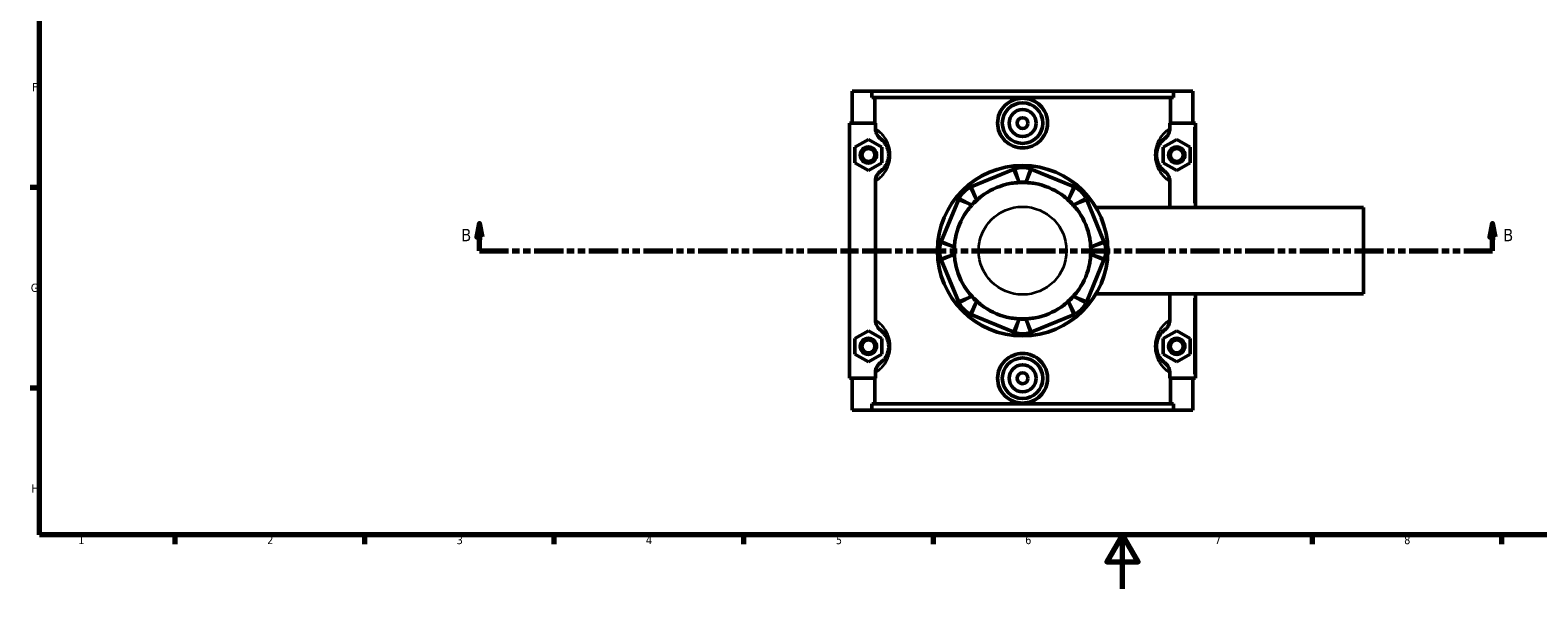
# Model space of a CAD drawing. Header units: millimetres. Extents: x 0 to 898, y -421 to 956.
# Tile 2 of 7: x 17 to 574, y 0 to 207. Entities that reach past the tile are written whole.
import ezdxf

# ---------------------------------------------------------------- set-up
doc = ezdxf.new("R2010")
doc.units = ezdxf.units.MM
doc.linetypes.add('DOUBLE_DASH_CHAIN', pattern=[1.2403, 0.6614, -0.0827, 0.1654, -0.0827, 0.1654, -0.0827])
for name, color, linetype, lineweight in [('Border (ANSI)', 7, 'Continuous', 70), ('Section Line (ANSI)', 7, 'DOUBLE_DASH_CHAIN', 70), ('Visible (ANSI)', 7, 'Continuous', 50), ('Visible Narrow (ANSI)', 7, 'Continuous', 35)]:
    doc.layers.add(name, color=color, linetype=linetype, lineweight=lineweight)
doc.styles.add('Label Text (ANSI)', font='tahoma.ttf')
doc.styles.add('Note Text (ANSI)', font='tahoma.ttf')

# ---------------------------------------------------------------- blocks, each defined once
blk = doc.blocks.new('Borders Default Border')
at = {"layer": 'Border (ANSI)'}
for p, q in [((20, 148.5), (16.55, 148.5)), ((20, 74.25), (16.55, 74.25)), ((70.08, 20), (70.08, 16.55)), ((140.17, 20), (140.17, 16.55)), ((210.25, 20), (210.25, 16.55)), ((280.33, 20), (280.33, 16.55)), ((350.42, 20), (350.42, 16.55)), ((490.58, 20), (490.58, 16.55)), ((560.67, 20), (560.67, 16.55))]:
    blk.add_line(p, q, dxfattribs=at)
at = {"layer": 'Border (ANSI)', "flags": 128}
for points in [[(20, 20), (20, 574), (821, 574), (821, 20), (20, 20)], [(420.5, 0), (420.5, 20), (414.73, 10), (426.27, 10), (420.5, 20)]]:
    blk.add_lwpolyline(points, dxfattribs=at)
at = {"layer": 'Border (ANSI)', "color": 230, "true_color": 0xff0080, "char_height": 3.05, "attachment_point": 7, "style": 'Note Text (ANSI)'}
for s, insert in [('F', (17.29, 184.1)), ('G', (16.81, 109.79)), ('H', (16.97, 35.6)), ('1', (34.35, 16.55)), ('2', (104.2, 16.55)), ('3', (174.26, 16.49)), ('4', (244.23, 16.55)), ('5', (314.48, 16.49)), ('6', (384.49, 16.49)), ('7', (454.6, 16.55)), ('8', (524.63, 16.48))]:
    blk.add_mtext(s, dxfattribs=dict(at, insert=insert))
blk = doc.blocks.new('2dTransSection0')
at = {"layer": 'Section Line (ANSI)', "linetype": 'Continuous'}
for p, q in [((182.71, 135.1), (181.71, 130.1)), ((182.71, 130.1), (182.71, 135.1)), ((183.71, 130.1), (182.71, 135.1)), ((557.3, 135.1), (556.3, 130.1)), ((557.3, 130.1), (557.3, 135.1)), ((558.3, 130.1), (557.3, 135.1)), ((181.71, 130.1), (183.71, 130.1)), ((182.71, 125.1), (182.71, 130.1)), ((556.3, 130.1), (558.3, 130.1)), ((557.3, 125.1), (557.3, 130.1)), ((182.71, 125.1), (193.33, 125.1)), ((546.69, 125.1), (557.3, 125.1))]:
    blk.add_line(p, q, dxfattribs=at)
at = {"layer": 'Section Line (ANSI)', "linetype": 'DOUBLE_DASH_CHAIN', "ltscale": 16.303146}
blk.add_line((182.71, 125.1), (557.3, 125.1), dxfattribs=at)
at = {"layer": 'Section Line (ANSI)', "linetype": 'Continuous', "flags": 128}
for points in [[(183.71, 130.1), (182.71, 135.1), (181.71, 130.1), (183.71, 130.1)], [(558.3, 130.1), (557.3, 135.1), (556.3, 130.1), (558.3, 130.1)]]:
    blk.add_lwpolyline(points, dxfattribs=at)
at = {"layer": 'Section Line (ANSI)'}
for points in [[(183.71, 130.1), (182.71, 135.1), (181.71, 130.1), (183.71, 130.1)], [(558.3, 130.1), (557.3, 135.1), (556.3, 130.1), (558.3, 130.1)]]:
    blk.add_solid(points, dxfattribs=at)
at = {"layer": 'Section Line (ANSI)', "char_height": 4.57, "attachment_point": 7, "style": 'Label Text (ANSI)'}
for insert in [(175.96, 128.6), (561.26, 128.6)]:
    blk.add_mtext('B', dxfattribs=dict(at, insert=insert))

msp = doc.modelspace()

# ---------------------------------------------------------------- linework, layer by layer
at = {"layer": 'Visible (ANSI)'}
for p, q in [((320.531, 184.101), (320.531, 172.301)), ((320.531, 184.101), (327.738, 184.101)), ((327.738, 184.101), (439.324, 184.101)), ((327.738, 181.741), (327.738, 184.101)), ((439.324, 184.101), (439.324, 181.741)), ((439.324, 184.101), (446.531, 184.101)), ((446.531, 184.101), (446.531, 172.301)), ((439.324, 181.741), (327.738, 181.741)), ((328.877, 172.301), (328.877, 181.741)), ((438.185, 172.301), (438.185, 181.741)), ((329.092, 172.301), (319.531, 172.301)), ((319.531, 172.301), (319.531, 77.901)), ((329.092, 172.301), (329.092, 170.282)), ((437.97, 170.282), (437.97, 172.301)), ((437.97, 172.301), (447.031, 172.301)), ((447.031, 172.301), (447.531, 172.301)), ((447.531, 141.101), (447.531, 172.301)), ((321.531, 163.387), (326.531, 166.274)), ((321.531, 157.614), (321.531, 163.387)), ((326.531, 166.274), (331.531, 163.387)), ((331.531, 163.387), (331.531, 157.614)), ((440.531, 166.274), (435.531, 163.387)), ((435.531, 163.387), (435.531, 157.614)), ((445.531, 163.387), (440.531, 166.274)), ((445.531, 157.614), (445.531, 163.387)), ((326.531, 154.727), (321.531, 157.614)), ((331.531, 157.614), (326.531, 154.727)), ((435.531, 157.614), (440.531, 154.727)), ((440.531, 154.727), (445.531, 157.614)), ((329.092, 150.719), (329.092, 99.482)), ((380.087, 155.174), (364.702, 148.801)), ((402.361, 148.801), (386.975, 155.174)), ((437.97, 141.101), (437.97, 150.719)), ((359.831, 143.93), (353.458, 128.545)), ((413.605, 128.545), (407.232, 143.93)), ((410.665, 141.101), (509.531, 141.101)), ((509.531, 109.101), (509.531, 141.101)), ((353.458, 121.656), (359.831, 106.271)), ((407.232, 106.271), (413.605, 121.656)), ((410.665, 109.101), (509.531, 109.101)), ((437.97, 99.482), (437.97, 109.101)), ((447.531, 77.901), (447.531, 109.101)), ((364.702, 101.4), (380.087, 95.027)), ((386.975, 95.027), (402.361, 101.4)), ((321.531, 92.587), (326.531, 95.474)), ((326.531, 95.474), (331.531, 92.587)), ((440.531, 95.474), (435.531, 92.587)), ((445.531, 92.587), (440.531, 95.474)), ((321.531, 86.814), (321.531, 92.587)), ((331.531, 92.587), (331.531, 86.814)), ((435.531, 92.587), (435.531, 86.814)), ((445.531, 86.814), (445.531, 92.587)), ((326.531, 83.927), (321.531, 86.814)), ((331.531, 86.814), (326.531, 83.927)), ((435.531, 86.814), (440.531, 83.927)), ((440.531, 83.927), (445.531, 86.814)), ((329.092, 79.919), (329.092, 77.901)), ((437.97, 77.901), (437.97, 79.919)), ((319.531, 77.901), (329.092, 77.901)), ((320.531, 77.901), (320.531, 66.101)), ((328.877, 68.461), (328.877, 77.901)), ((447.031, 77.901), (437.97, 77.901)), ((438.185, 68.461), (438.185, 77.901)), ((446.531, 77.901), (446.531, 66.101)), ((447.531, 77.901), (447.031, 77.901)), ((439.324, 68.461), (327.738, 68.461)), ((327.738, 66.101), (327.738, 68.461)), ((439.324, 68.461), (439.324, 66.101)), ((327.738, 66.101), (320.531, 66.101)), ((327.738, 66.101), (439.324, 66.101)), ((446.531, 66.101), (439.324, 66.101))]:
    msp.add_line(p, q, dxfattribs=at)
for centre, radius in [((383.531, 172.301), 7.5), ((383.531, 172.301), 5), ((383.531, 172.301), 2), ((326.531, 160.501), 3), ((326.531, 160.501), 2.4), ((440.531, 160.501), 3), ((440.531, 160.501), 2.4), ((383.531, 125.101), 31.5), ((326.531, 89.701), 3), ((326.531, 89.701), 2.4), ((440.531, 89.701), 3), ((440.531, 89.701), 2.4), ((383.531, 77.901), 7.5), ((383.531, 77.901), 5), ((383.531, 77.901), 2)]:
    msp.add_circle(centre, radius, dxfattribs=at)
for centre, radius, start, end in [((383.531, 146.859), 9, 71.59667, 108.40333), ((368.146, 140.486), 9, 116.59667, 153.40333), ((383.531, 125.101), 25.258, 100.67768, 124.32232), ((383.531, 146.859), 3.6, 71.59667, 108.40333), ((383.531, 125.101), 25.2, 87.41505, 92.58495), ((383.531, 125.101), 25.258, 55.67768, 79.32232), ((398.917, 140.486), 9, 26.59667, 63.40333), ((368.146, 140.486), 3.6, 116.59667, 153.40333), ((383.531, 125.101), 25.2, 132.41505, 137.58495), ((398.917, 140.486), 3.6, 26.59667, 63.40333), ((383.531, 125.101), 25.2, 42.41505, 47.58495), ((383.531, 125.101), 25.258, 145.67768, 169.32232), ((383.531, 125.101), 25.258, 10.67768, 34.32232), ((361.773, 125.101), 9, 161.59667, 198.40333), ((361.773, 125.101), 3.6, 161.59667, 198.40333), ((383.531, 125.101), 25.2, 177.41505, 182.58495), ((405.29, 125.101), 3.6, 341.59667, 18.40333), ((383.531, 125.101), 25.2, 357.41505, 2.58495), ((405.29, 125.101), 9, 341.59667, 18.40333), ((383.531, 125.101), 25.258, 190.67768, 214.32232), ((383.531, 125.101), 25.258, 325.67768, 349.32232), ((368.146, 109.715), 3.6, 206.59667, 243.40333), ((383.531, 125.101), 25.2, 222.41505, 227.58495), ((398.917, 109.715), 3.6, 296.59667, 333.40333), ((383.531, 125.101), 25.2, 312.41505, 317.58495), ((368.146, 109.715), 9, 206.59667, 243.40333), ((383.531, 125.101), 25.258, 235.67768, 259.32232), ((383.531, 125.101), 25.258, 280.67768, 304.32232), ((398.917, 109.715), 9, 296.59667, 333.40333), ((383.531, 103.342), 9, 251.59667, 288.40333), ((383.531, 103.342), 3.6, 251.59667, 288.40333), ((383.531, 125.101), 25.2, 267.41505, 272.58495)]:
    msp.add_arc(centre, radius, start, end, dxfattribs=at)
for points, knots in [([(392.779, 172.301), (392.779, 171.14), (392.543, 169.905), (391.593, 167.639), (390.878, 166.608), (389.234, 164.984), (388.197, 164.282), (385.924, 163.35), (384.689, 163.121), (382.373, 163.121), (381.138, 163.35), (378.866, 164.282), (377.828, 164.984), (376.185, 166.608), (375.47, 167.639), (374.519, 169.905), (374.284, 171.14), (374.284, 173.461), (374.519, 174.696), (375.47, 176.962), (376.185, 177.993), (377.828, 179.617), (378.866, 180.32), (381.138, 181.251), (382.373, 181.48), (384.689, 181.48), (385.924, 181.251), (388.197, 180.32), (389.234, 179.617), (390.878, 177.993), (391.593, 176.962), (392.543, 174.696), (392.779, 173.461), (392.779, 172.301)], [0, 0, 0, 0, 0.3480565, 0.3480565, 0.6961131, 0.6961131, 1.0435674, 1.0435674, 1.3910217, 1.3910217, 1.7384759, 1.7384759, 2.0859302, 2.0859302, 2.4339868, 2.4339868, 2.7820433, 2.7820433, 3.1300999, 3.1300999, 3.4781564, 3.4781564, 3.8256107, 3.8256107, 4.173065, 4.173065, 4.5205192, 4.5205192, 4.8679735, 4.8679735, 5.2160301, 5.2160301, 5.5640866, 5.5640866, 5.5640866, 5.5640866]), ([(329.092, 170.282), (329.092, 169.873), (329.148, 169.465), (329.366, 168.676), (329.527, 168.298), (330.062, 167.385), (330.501, 166.897), (331.021, 166.508)], [-0.44052101, -0.44052101, -0.44052101, -0.44052101, -0.31759651, -0.31759651, -0.19482912, -0.19482912, 0, 0, 0, 0]), ([(436.041, 166.508), (436.393, 166.771), (436.709, 167.08), (437.25, 167.777), (437.473, 168.164), (437.856, 169.118), (437.97, 169.697), (437.97, 170.282)], [-0.44006484, -0.44006484, -0.44006484, -0.44006484, -0.30841323, -0.30841323, -0.17543123, -0.17543123, 0, 0, 0, 0]), ([(331.021, 166.508), (331.17, 166.397), (331.334, 166.266), (331.685, 165.954), (331.869, 165.777), (332.286, 165.321), (332.522, 165.033), (332.977, 164.354), (333.197, 163.973), (333.553, 163.164), (333.697, 162.761), (333.894, 161.972), (333.959, 161.605), (334.019, 160.986), (334.031, 160.743), (334.031, 160.501), (334.031, 160.258), (334.019, 160.015), (333.959, 159.396), (333.894, 159.029), (333.697, 158.241), (333.553, 157.837), (333.197, 157.028), (332.977, 156.647), (332.522, 155.968), (332.286, 155.68), (331.869, 155.224), (331.685, 155.047), (331.334, 154.735), (331.17, 154.604), (331.021, 154.493)], [0.5650663, 0.5650663, 0.5650663, 0.5650663, 0.8677838, 0.8677838, 1.1563526, 1.1563526, 1.4874131, 1.4874131, 1.7934329, 1.7934329, 2.0358059, 2.0358059, 2.2222466, 2.2222466, 2.338772, 2.338772, 2.338772, 2.4552975, 2.4552975, 2.6417382, 2.6417382, 2.8841111, 2.8841111, 3.190131, 3.190131, 3.5211915, 3.5211915, 3.8097603, 3.8097603, 4.1124778, 4.1124778, 4.1124778, 4.1124778]), ([(436.041, 154.493), (435.893, 154.604), (435.728, 154.735), (435.378, 155.047), (435.193, 155.224), (434.776, 155.68), (434.54, 155.968), (434.085, 156.647), (433.865, 157.028), (433.509, 157.837), (433.365, 158.241), (433.169, 159.029), (433.103, 159.396), (433.043, 160.015), (433.031, 160.258), (433.031, 160.501), (433.031, 160.743), (433.043, 160.986), (433.103, 161.605), (433.169, 161.972), (433.365, 162.761), (433.509, 163.164), (433.865, 163.973), (434.085, 164.354), (434.54, 165.033), (434.776, 165.321), (435.193, 165.777), (435.378, 165.954), (435.728, 166.266), (435.893, 166.397), (436.041, 166.508)], [0.5650662, 0.5650662, 0.5650662, 0.5650662, 0.8677827, 0.8677827, 1.1563528, 1.1563528, 1.4874135, 1.4874135, 1.7934329, 1.7934329, 2.0358058, 2.0358058, 2.2222466, 2.2222466, 2.338772, 2.338772, 2.338772, 2.4552974, 2.4552974, 2.6417381, 2.6417381, 2.8841111, 2.8841111, 3.1901305, 3.1901305, 3.5211912, 3.5211912, 3.8097613, 3.8097613, 4.1124778, 4.1124778, 4.1124778, 4.1124778]), ([(331.021, 154.493), (330.669, 154.23), (330.354, 153.921), (329.812, 153.224), (329.59, 152.837), (329.207, 151.883), (329.092, 151.304), (329.092, 150.719)], [-0.44006484, -0.44006484, -0.44006484, -0.44006484, -0.30841323, -0.30841323, -0.17543123, -0.17543123, 0, 0, 0, 0]), ([(380.69, 155.399), (380.588, 155.365), (380.487, 155.329), (380.286, 155.254), (380.186, 155.215), (380.087, 155.174)], [0.321198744, 0.321198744, 0.321198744, 0.321198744, 0.356948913, 0.356948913, 0.392699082, 0.392699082, 0.392699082, 0.392699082]), ([(386.975, 155.174), (386.876, 155.215), (386.776, 155.254), (386.575, 155.329), (386.474, 155.365), (386.373, 155.399)], [-0.392699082, -0.392699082, -0.392699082, -0.392699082, -0.356948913, -0.356948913, -0.321198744, -0.321198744, -0.321198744, -0.321198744]), ([(437.97, 150.719), (437.97, 151.128), (437.914, 151.536), (437.696, 152.325), (437.536, 152.703), (437.001, 153.616), (436.561, 154.104), (436.041, 154.493)], [-0.44052101, -0.44052101, -0.44052101, -0.44052101, -0.31759651, -0.31759651, -0.19482912, -0.19482912, 0, 0, 0, 0]), ([(364.702, 148.801), (364.602, 148.76), (364.504, 148.717), (364.309, 148.628), (364.212, 148.582), (364.116, 148.534)], [-0.392699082, -0.392699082, -0.392699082, -0.392699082, -0.356948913, -0.356948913, -0.321198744, -0.321198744, -0.321198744, -0.321198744]), ([(369.29, 145.96), (368.623, 145.504), (368, 145.026), (367.213, 144.347), (366.97, 144.127), (366.732, 143.898)], [6.73641264, 6.73641264, 6.73641264, 6.73641264, 6.96634946, 6.96634946, 7.0631777, 7.0631777, 7.0631777, 7.0631777]), ([(382.118, 150.271), (381.788, 150.265), (381.46, 150.249), (380.424, 150.173), (379.645, 150.07), (378.851, 149.92)], [5.42572389, 5.42572389, 5.42572389, 5.42572389, 5.52255213, 5.52255213, 5.75248894, 5.75248894, 5.75248894, 5.75248894]), ([(388.211, 149.92), (387.417, 150.07), (386.639, 150.173), (385.602, 150.249), (385.275, 150.265), (384.945, 150.271)], [6.73641264, 6.73641264, 6.73641264, 6.73641264, 6.96634946, 6.96634946, 7.0631777, 7.0631777, 7.0631777, 7.0631777]), ([(400.33, 143.898), (400.092, 144.127), (399.849, 144.347), (399.063, 145.026), (398.439, 145.504), (397.772, 145.96)], [5.42572389, 5.42572389, 5.42572389, 5.42572389, 5.52255213, 5.52255213, 5.75248894, 5.75248894, 5.75248894, 5.75248894]), ([(402.946, 148.534), (402.85, 148.582), (402.753, 148.628), (402.558, 148.717), (402.46, 148.76), (402.361, 148.801)], [0.321198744, 0.321198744, 0.321198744, 0.321198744, 0.356948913, 0.356948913, 0.392699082, 0.392699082, 0.392699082, 0.392699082]), ([(360.098, 144.515), (360.05, 144.42), (360.004, 144.323), (359.915, 144.128), (359.872, 144.029), (359.831, 143.93)], [0.321198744, 0.321198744, 0.321198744, 0.321198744, 0.356948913, 0.356948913, 0.392699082, 0.392699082, 0.392699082, 0.392699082]), ([(364.734, 141.899), (364.504, 141.662), (364.284, 141.419), (363.605, 140.632), (363.128, 140.008), (362.672, 139.342)], [5.42572389, 5.42572389, 5.42572389, 5.42572389, 5.52255213, 5.52255213, 5.75248894, 5.75248894, 5.75248894, 5.75248894]), ([(404.391, 139.342), (403.935, 140.008), (403.457, 140.632), (402.778, 141.419), (402.558, 141.662), (402.329, 141.899)], [6.73641264, 6.73641264, 6.73641264, 6.73641264, 6.96634946, 6.96634946, 7.0631777, 7.0631777, 7.0631777, 7.0631777]), ([(407.232, 143.93), (407.191, 144.029), (407.148, 144.128), (407.059, 144.323), (407.012, 144.42), (406.964, 144.515)], [-0.392699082, -0.392699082, -0.392699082, -0.392699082, -0.356948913, -0.356948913, -0.321198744, -0.321198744, -0.321198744, -0.321198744]), ([(353.458, 128.545), (353.417, 128.446), (353.378, 128.346), (353.303, 128.145), (353.267, 128.044), (353.233, 127.942)], [-0.392699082, -0.392699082, -0.392699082, -0.392699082, -0.356948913, -0.356948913, -0.321198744, -0.321198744, -0.321198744, -0.321198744]), ([(358.711, 129.78), (358.562, 128.987), (358.459, 128.208), (358.383, 127.172), (358.367, 126.844), (358.361, 126.514)], [6.73641264, 6.73641264, 6.73641264, 6.73641264, 6.96634946, 6.96634946, 7.0631777, 7.0631777, 7.0631777, 7.0631777]), ([(408.702, 126.514), (408.696, 126.844), (408.68, 127.172), (408.603, 128.208), (408.5, 128.987), (408.351, 129.78)], [5.42572389, 5.42572389, 5.42572389, 5.42572389, 5.52255213, 5.52255213, 5.75248894, 5.75248894, 5.75248894, 5.75248894]), ([(413.829, 127.942), (413.796, 128.044), (413.76, 128.145), (413.685, 128.346), (413.646, 128.446), (413.605, 128.545)], [0.321198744, 0.321198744, 0.321198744, 0.321198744, 0.356948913, 0.356948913, 0.392699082, 0.392699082, 0.392699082, 0.392699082]), ([(358.361, 123.687), (358.367, 123.357), (358.383, 123.03), (358.459, 121.993), (358.562, 121.215), (358.711, 120.421)], [5.42572389, 5.42572389, 5.42572389, 5.42572389, 5.52255213, 5.52255213, 5.75248894, 5.75248894, 5.75248894, 5.75248894]), ([(408.351, 120.421), (408.5, 121.215), (408.603, 121.993), (408.68, 123.03), (408.696, 123.357), (408.702, 123.687)], [6.73641264, 6.73641264, 6.73641264, 6.73641264, 6.96634946, 6.96634946, 7.0631777, 7.0631777, 7.0631777, 7.0631777]), ([(353.233, 122.259), (353.267, 122.157), (353.303, 122.056), (353.378, 121.855), (353.417, 121.755), (353.458, 121.656)], [0.321198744, 0.321198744, 0.321198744, 0.321198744, 0.356948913, 0.356948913, 0.392699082, 0.392699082, 0.392699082, 0.392699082]), ([(413.605, 121.656), (413.646, 121.755), (413.685, 121.855), (413.76, 122.056), (413.796, 122.157), (413.829, 122.259)], [-0.392699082, -0.392699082, -0.392699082, -0.392699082, -0.356948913, -0.356948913, -0.321198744, -0.321198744, -0.321198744, -0.321198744]), ([(359.831, 106.271), (359.872, 106.172), (359.915, 106.073), (360.004, 105.878), (360.05, 105.781), (360.098, 105.686)], [-0.392699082, -0.392699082, -0.392699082, -0.392699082, -0.356948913, -0.356948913, -0.321198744, -0.321198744, -0.321198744, -0.321198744]), ([(362.672, 110.859), (363.128, 110.193), (363.605, 109.569), (364.284, 108.782), (364.504, 108.539), (364.734, 108.302)], [6.73641264, 6.73641264, 6.73641264, 6.73641264, 6.96634946, 6.96634946, 7.0631777, 7.0631777, 7.0631777, 7.0631777]), ([(366.732, 106.303), (366.97, 106.074), (367.213, 105.854), (368, 105.175), (368.623, 104.697), (369.29, 104.241)], [5.42572389, 5.42572389, 5.42572389, 5.42572389, 5.52255213, 5.52255213, 5.75248894, 5.75248894, 5.75248894, 5.75248894]), ([(397.772, 104.241), (398.439, 104.697), (399.063, 105.175), (399.849, 105.854), (400.092, 106.074), (400.33, 106.303)], [6.73641264, 6.73641264, 6.73641264, 6.73641264, 6.96634946, 6.96634946, 7.0631777, 7.0631777, 7.0631777, 7.0631777]), ([(402.329, 108.302), (402.558, 108.539), (402.778, 108.782), (403.457, 109.569), (403.935, 110.193), (404.391, 110.859)], [5.42572389, 5.42572389, 5.42572389, 5.42572389, 5.52255213, 5.52255213, 5.75248894, 5.75248894, 5.75248894, 5.75248894]), ([(406.964, 105.686), (407.012, 105.781), (407.059, 105.878), (407.148, 106.073), (407.191, 106.172), (407.232, 106.271)], [0.321198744, 0.321198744, 0.321198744, 0.321198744, 0.356948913, 0.356948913, 0.392699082, 0.392699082, 0.392699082, 0.392699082]), ([(364.116, 101.667), (364.212, 101.619), (364.309, 101.573), (364.504, 101.484), (364.602, 101.441), (364.702, 101.4)], [0.321198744, 0.321198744, 0.321198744, 0.321198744, 0.356948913, 0.356948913, 0.392699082, 0.392699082, 0.392699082, 0.392699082]), ([(402.361, 101.4), (402.46, 101.441), (402.558, 101.484), (402.753, 101.573), (402.85, 101.619), (402.946, 101.667)], [-0.392699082, -0.392699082, -0.392699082, -0.392699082, -0.356948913, -0.356948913, -0.321198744, -0.321198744, -0.321198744, -0.321198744]), ([(329.092, 99.482), (329.092, 99.073), (329.148, 98.665), (329.366, 97.876), (329.527, 97.498), (330.062, 96.585), (330.501, 96.097), (331.021, 95.708)], [-0.44052101, -0.44052101, -0.44052101, -0.44052101, -0.31759651, -0.31759651, -0.19482912, -0.19482912, 0, 0, 0, 0]), ([(331.021, 95.708), (331.17, 95.597), (331.334, 95.466), (331.685, 95.154), (331.869, 94.977), (332.286, 94.521), (332.522, 94.233), (332.977, 93.554), (333.197, 93.173), (333.553, 92.364), (333.697, 91.961), (333.894, 91.172), (333.959, 90.805), (334.019, 90.186), (334.031, 89.943), (334.031, 89.701), (334.031, 89.458), (334.019, 89.215), (333.959, 88.596), (333.894, 88.229), (333.697, 87.441), (333.553, 87.037), (333.197, 86.228), (332.977, 85.847), (332.522, 85.168), (332.286, 84.88), (331.869, 84.424), (331.685, 84.247), (331.334, 83.935), (331.17, 83.804), (331.021, 83.693)], [0.5650663, 0.5650663, 0.5650663, 0.5650663, 0.8677832, 0.8677832, 1.1563527, 1.1563527, 1.4874133, 1.4874133, 1.7934329, 1.7934329, 2.0358059, 2.0358059, 2.2222466, 2.2222466, 2.338772, 2.338772, 2.338772, 2.4552975, 2.4552975, 2.6417382, 2.6417382, 2.8841111, 2.8841111, 3.1901307, 3.1901307, 3.5211913, 3.5211913, 3.8097608, 3.8097608, 4.1124778, 4.1124778, 4.1124778, 4.1124778]), ([(378.851, 100.281), (379.645, 100.132), (380.424, 100.028), (381.46, 99.952), (381.788, 99.936), (382.118, 99.93)], [6.73641264, 6.73641264, 6.73641264, 6.73641264, 6.96634946, 6.96634946, 7.0631777, 7.0631777, 7.0631777, 7.0631777]), ([(380.087, 95.027), (380.186, 94.986), (380.286, 94.947), (380.487, 94.872), (380.588, 94.836), (380.69, 94.802)], [-0.392699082, -0.392699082, -0.392699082, -0.392699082, -0.356948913, -0.356948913, -0.321198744, -0.321198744, -0.321198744, -0.321198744]), ([(384.945, 99.93), (385.275, 99.936), (385.602, 99.952), (386.639, 100.028), (387.417, 100.132), (388.211, 100.281)], [5.42572389, 5.42572389, 5.42572389, 5.42572389, 5.52255213, 5.52255213, 5.75248894, 5.75248894, 5.75248894, 5.75248894]), ([(386.373, 94.802), (386.474, 94.836), (386.575, 94.872), (386.776, 94.947), (386.876, 94.986), (386.975, 95.027)], [0.321198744, 0.321198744, 0.321198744, 0.321198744, 0.356948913, 0.356948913, 0.392699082, 0.392699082, 0.392699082, 0.392699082]), ([(436.041, 83.693), (435.893, 83.804), (435.728, 83.935), (435.378, 84.247), (435.193, 84.424), (434.776, 84.88), (434.54, 85.168), (434.085, 85.847), (433.865, 86.228), (433.509, 87.037), (433.365, 87.441), (433.169, 88.229), (433.103, 88.596), (433.043, 89.215), (433.031, 89.458), (433.031, 89.701), (433.031, 89.943), (433.043, 90.186), (433.103, 90.805), (433.169, 91.172), (433.365, 91.961), (433.509, 92.364), (433.865, 93.173), (434.085, 93.554), (434.54, 94.233), (434.776, 94.521), (435.193, 94.977), (435.378, 95.154), (435.728, 95.466), (435.893, 95.597), (436.041, 95.708)], [0.5647761, 0.5647761, 0.5647761, 0.5647761, 0.8674821, 0.8674821, 1.1560659, 1.1560659, 1.4871275, 1.4871275, 1.7931428, 1.7931428, 2.0355158, 2.0355158, 2.2219565, 2.2219565, 2.3384819, 2.3384819, 2.3384819, 2.4550074, 2.4550074, 2.6414481, 2.6414481, 2.883821, 2.883821, 3.1898363, 3.1898363, 3.5208979, 3.5208979, 3.8094817, 3.8094817, 4.1121877, 4.1121877, 4.1121877, 4.1121877]), ([(436.041, 95.708), (436.393, 95.971), (436.709, 96.28), (437.25, 96.977), (437.473, 97.364), (437.856, 98.318), (437.97, 98.897), (437.97, 99.482)], [-0.44006484, -0.44006484, -0.44006484, -0.44006484, -0.30841323, -0.30841323, -0.17543123, -0.17543123, 0, 0, 0, 0]), ([(331.021, 83.693), (330.669, 83.43), (330.354, 83.121), (329.812, 82.424), (329.59, 82.037), (329.207, 81.083), (329.092, 80.504), (329.092, 79.919)], [-0.44006484, -0.44006484, -0.44006484, -0.44006484, -0.30841323, -0.30841323, -0.17543123, -0.17543123, 0, 0, 0, 0]), ([(392.779, 77.901), (392.779, 76.74), (392.543, 75.505), (391.593, 73.239), (390.878, 72.208), (389.234, 70.584), (388.197, 69.882), (385.924, 68.95), (384.689, 68.721), (382.373, 68.721), (381.138, 68.95), (378.866, 69.882), (377.828, 70.584), (376.185, 72.208), (375.47, 73.239), (374.519, 75.505), (374.284, 76.74), (374.284, 77.901), (374.284, 79.061), (374.519, 80.296), (375.47, 82.562), (376.185, 83.593), (377.828, 85.217), (378.866, 85.92), (381.138, 86.851), (382.373, 87.08), (384.689, 87.08), (385.924, 86.851), (388.197, 85.92), (389.234, 85.217), (390.878, 83.593), (391.593, 82.562), (392.543, 80.296), (392.779, 79.061), (392.779, 77.901)], [2.7820433, 2.7820433, 2.7820433, 2.7820433, 3.1300999, 3.1300999, 3.4781564, 3.4781564, 3.8256107, 3.8256107, 4.173065, 4.173065, 4.5205192, 4.5205192, 4.8679735, 4.8679735, 5.2160301, 5.2160301, 5.5640866, 5.5640866, 5.5640866, 5.9121432, 5.9121432, 6.2601997, 6.2601997, 6.607654, 6.607654, 6.9551083, 6.9551083, 7.3025625, 7.3025625, 7.6500168, 7.6500168, 7.9980734, 7.9980734, 8.3461299, 8.3461299, 8.3461299, 8.3461299]), ([(437.97, 79.919), (437.97, 80.328), (437.914, 80.736), (437.696, 81.525), (437.536, 81.903), (437.001, 82.816), (436.561, 83.304), (436.041, 83.693)], [-0.44052101, -0.44052101, -0.44052101, -0.44052101, -0.31759651, -0.31759651, -0.19482912, -0.19482912, 0, 0, 0, 0])]:
    msp.add_open_spline(points, degree=3, knots=knots, dxfattribs=at)
for points in [[(382.395, 150.275), (382.302, 150.274), (382.21, 150.273), (382.118, 150.271)], [(384.945, 150.271), (384.853, 150.273), (384.76, 150.274), (384.668, 150.275)], [(364.927, 142.098), (364.862, 142.032), (364.797, 141.966), (364.734, 141.899)], [(366.732, 143.898), (366.666, 143.834), (366.6, 143.77), (366.534, 143.705)], [(400.529, 143.705), (400.462, 143.77), (400.396, 143.834), (400.33, 143.898)], [(402.329, 141.899), (402.265, 141.966), (402.201, 142.032), (402.136, 142.098)], [(358.361, 126.514), (358.359, 126.422), (358.358, 126.33), (358.357, 126.237)], [(358.357, 123.964), (358.358, 123.871), (358.359, 123.779), (358.361, 123.687)], [(408.706, 126.237), (408.705, 126.33), (408.703, 126.422), (408.702, 126.514)], [(408.702, 123.687), (408.703, 123.779), (408.705, 123.871), (408.706, 123.964)], [(364.734, 108.302), (364.797, 108.236), (364.862, 108.169), (364.927, 108.103)], [(366.534, 106.496), (366.6, 106.431), (366.666, 106.367), (366.732, 106.303)], [(400.33, 106.303), (400.396, 106.367), (400.462, 106.431), (400.529, 106.496)], [(402.136, 108.103), (402.201, 108.169), (402.265, 108.236), (402.329, 108.302)], [(382.118, 99.93), (382.21, 99.928), (382.302, 99.927), (382.395, 99.926)], [(384.668, 99.926), (384.76, 99.927), (384.853, 99.928), (384.945, 99.93)]]:
    msp.add_open_spline(points, degree=3, dxfattribs=at)
at = {"layer": 'Visible Narrow (ANSI)'}
for p, q in [((447.031, 170.741), (447.031, 142.661)), ((380.189, 154.929), (382.016, 150.516)), ((380.775, 155.143), (382.309, 150.531)), ((384.753, 150.531), (386.287, 155.143)), ((385.046, 150.516), (386.874, 154.929)), ((366.413, 143.947), (364.237, 148.292)), ((366.631, 144.143), (364.803, 148.556)), ((402.259, 148.556), (400.432, 144.143)), ((402.825, 148.292), (400.649, 143.947)), ((360.076, 143.829), (364.488, 142.001)), ((360.339, 144.395), (364.685, 142.219)), ((402.377, 142.219), (406.723, 144.395)), ((402.574, 142.001), (406.987, 143.829)), ((358.116, 126.615), (353.703, 128.443)), ((413.359, 128.443), (408.947, 126.615)), ((358.101, 126.322), (353.489, 127.857)), ((353.489, 122.344), (358.101, 123.879)), ((353.703, 121.758), (358.116, 123.586)), ((408.947, 123.586), (413.359, 121.758)), ((413.573, 127.857), (408.962, 126.322)), ((408.962, 123.879), (413.573, 122.344)), ((364.488, 108.2), (360.076, 106.372)), ((364.685, 107.982), (360.339, 105.806)), ((364.237, 101.909), (366.413, 106.254)), ((364.803, 101.645), (366.631, 106.058)), ((400.432, 106.058), (402.259, 101.645)), ((400.649, 106.254), (402.825, 101.909)), ((406.723, 105.806), (402.377, 107.982)), ((406.987, 106.372), (402.574, 108.2)), ((447.031, 107.541), (447.031, 79.461)), ((382.016, 99.685), (380.189, 95.272)), ((382.309, 99.67), (380.775, 95.059)), ((386.287, 95.059), (384.753, 99.67)), ((386.874, 95.272), (385.046, 99.685))]:
    msp.add_line(p, q, dxfattribs=at)
msp.add_circle((383.531, 125.101), 16.258, dxfattribs=at)
for points, knots in [([(329.569, 151.045), (329.766, 151.187), (329.978, 151.348), (330.5, 151.775), (330.821, 152.059), (331.547, 152.787), (331.957, 153.249), (332.75, 154.334), (333.132, 154.944), (333.752, 156.24), (334.003, 156.885), (334.345, 158.146), (334.459, 158.734), (334.563, 159.724), (334.584, 160.112), (334.584, 160.501), (334.584, 160.889), (334.563, 161.277), (334.459, 162.267), (334.345, 162.856), (334.003, 164.117), (333.752, 164.761), (333.132, 166.057), (332.75, 166.667), (331.957, 167.752), (331.547, 168.214), (330.821, 168.942), (330.5, 169.226), (329.978, 169.653), (329.766, 169.814), (329.569, 169.956)], [-4.0276963, -4.0276963, -4.0276963, -4.0276963, -3.8097603, -3.8097603, -3.5211915, -3.5211915, -3.190131, -3.190131, -2.8841111, -2.8841111, -2.6417382, -2.6417382, -2.4552975, -2.4552975, -2.338772, -2.338772, -2.338772, -2.2222466, -2.2222466, -2.0358059, -2.0358059, -1.7934329, -1.7934329, -1.4874131, -1.4874131, -1.1563526, -1.1563526, -0.8677838, -0.8677838, -0.6498477, -0.6498477, -0.6498477, -0.6498477]), ([(437.493, 169.956), (437.296, 169.814), (437.085, 169.653), (436.562, 169.226), (436.241, 168.942), (435.516, 168.214), (435.105, 167.752), (434.313, 166.667), (433.93, 166.057), (433.31, 164.761), (433.06, 164.117), (432.718, 162.856), (432.604, 162.267), (432.499, 161.277), (432.479, 160.889), (432.479, 160.501), (432.479, 160.112), (432.499, 159.724), (432.604, 158.734), (432.718, 158.146), (433.06, 156.885), (433.31, 156.24), (433.93, 154.944), (434.313, 154.334), (435.105, 153.249), (435.516, 152.787), (436.241, 152.059), (436.562, 151.775), (437.085, 151.348), (437.296, 151.187), (437.493, 151.045)], [-4.0276963, -4.0276963, -4.0276963, -4.0276963, -3.8097613, -3.8097613, -3.5211912, -3.5211912, -3.1901305, -3.1901305, -2.8841111, -2.8841111, -2.6417381, -2.6417381, -2.4552974, -2.4552974, -2.338772, -2.338772, -2.338772, -2.2222466, -2.2222466, -2.0358058, -2.0358058, -1.7934329, -1.7934329, -1.4874135, -1.4874135, -1.1563528, -1.1563528, -0.8677827, -0.8677827, -0.6498477, -0.6498477, -0.6498477, -0.6498477]), ([(329.569, 80.245), (329.766, 80.387), (329.978, 80.548), (330.5, 80.975), (330.821, 81.259), (331.547, 81.987), (331.957, 82.449), (332.75, 83.534), (333.132, 84.144), (333.752, 85.44), (334.003, 86.085), (334.345, 87.346), (334.459, 87.934), (334.563, 88.924), (334.584, 89.312), (334.584, 89.701), (334.584, 90.089), (334.563, 90.477), (334.459, 91.467), (334.345, 92.056), (334.003, 93.317), (333.752, 93.961), (333.132, 95.257), (332.75, 95.867), (331.957, 96.952), (331.547, 97.414), (330.821, 98.142), (330.5, 98.426), (329.978, 98.853), (329.766, 99.014), (329.569, 99.156)], [-4.0276963, -4.0276963, -4.0276963, -4.0276963, -3.8097608, -3.8097608, -3.5211913, -3.5211913, -3.1901307, -3.1901307, -2.8841111, -2.8841111, -2.6417382, -2.6417382, -2.4552975, -2.4552975, -2.338772, -2.338772, -2.338772, -2.2222466, -2.2222466, -2.0358059, -2.0358059, -1.7934329, -1.7934329, -1.4874133, -1.4874133, -1.1563527, -1.1563527, -0.8677832, -0.8677832, -0.6498477, -0.6498477, -0.6498477, -0.6498477]), ([(437.493, 99.156), (437.296, 99.014), (437.085, 98.853), (436.562, 98.426), (436.241, 98.142), (435.516, 97.414), (435.105, 96.952), (434.313, 95.867), (433.93, 95.257), (433.31, 93.961), (433.06, 93.317), (432.718, 92.056), (432.604, 91.467), (432.499, 90.477), (432.479, 90.089), (432.479, 89.701), (432.479, 89.312), (432.499, 88.924), (432.604, 87.934), (432.718, 87.346), (433.06, 86.085), (433.31, 85.44), (433.93, 84.144), (434.313, 83.534), (435.105, 82.449), (435.516, 81.987), (436.241, 81.259), (436.562, 80.975), (437.085, 80.548), (437.296, 80.387), (437.493, 80.245)], [-4.0274062, -4.0274062, -4.0274062, -4.0274062, -3.8094817, -3.8094817, -3.5208979, -3.5208979, -3.1898363, -3.1898363, -2.883821, -2.883821, -2.6414481, -2.6414481, -2.4550074, -2.4550074, -2.3384819, -2.3384819, -2.3384819, -2.2219565, -2.2219565, -2.0355158, -2.0355158, -1.7931428, -1.7931428, -1.4871275, -1.4871275, -1.1560659, -1.1560659, -0.8674821, -0.8674821, -0.6495576, -0.6495576, -0.6495576, -0.6495576])]:
    msp.add_open_spline(points, degree=3, knots=knots, dxfattribs=at)

# ---------------------------------------------------------------- block references
msp.add_blockref('Borders Default Border', (0, 0))
at = {"layer": 'Section Line (ANSI)'}
msp.add_blockref('2dTransSection0', (0, 0), dxfattribs=at)

doc.saveas('drawing.dxf')
